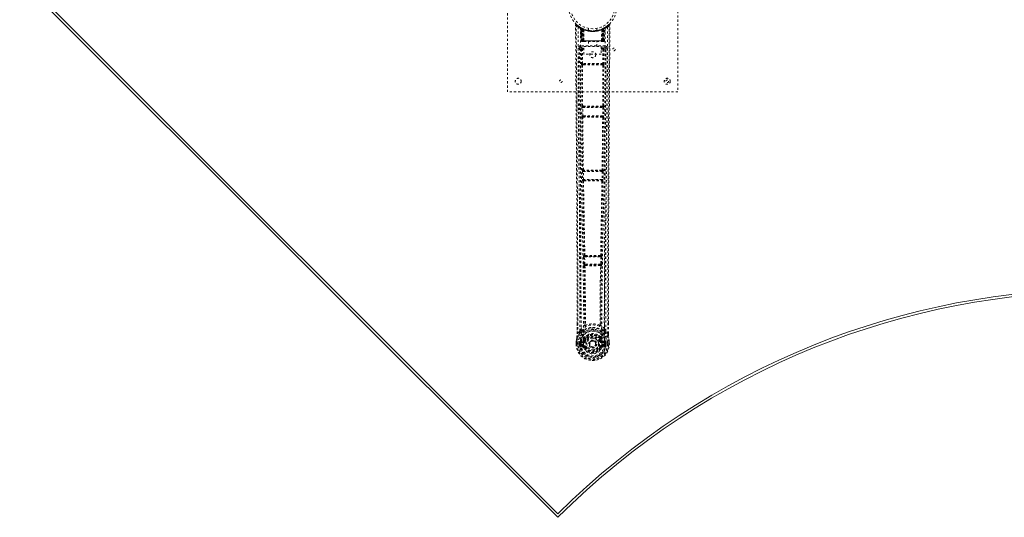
# Model space of a CAD drawing. Header units: inches. Extents: x 17 to 119, y 39 to 85.
# Tile 1 of 5: x 17 to 64, y 39 to 62. Entities that reach past the tile are written whole.
import ezdxf

# ---------------------------------------------------------------- set-up
doc = ezdxf.new("R2010")
doc.units = ezdxf.units.IN
doc.header["$MEASUREMENT"] = 0
doc.linetypes.add('SLD-Dashed', pattern=[0.075, 0.05, -0.025])
doc.linetypes.add('SLD-Solid', pattern=[0])

msp = doc.modelspace()

# ---------------------------------------------------------------- linework, layer by layer
at = {"color": 7, "linetype": 'SLD-Dashed', "lineweight": 0}
for p, q in [((40.187, 59.095), (40.187, 67.095)), ((48.187, 67.095), (48.187, 59.095)), ((43.618, 62.122), (43.605, 62.13)), ((43.624, 62.118), (43.61, 62.125)), ((43.633, 62.097), (43.619, 62.105)), ((43.64, 61.499), (43.619, 62.105)), ((43.654, 61.499), (43.633, 62.097)), ((43.703, 62.077), (43.636, 62.112)), ((43.652, 62.09), (43.672, 61.496)), ((43.72, 62.051), (43.652, 62.086)), ((43.672, 61.499), (43.652, 62.086)), ((43.679, 62.057), (43.691, 62.083)), ((43.679, 62.057), (43.679, 61.499)), ((43.68, 61.499), (43.681, 62.056)), ((43.681, 62.056), (43.693, 62.082)), ((43.692, 62.05), (43.705, 62.076)), ((43.693, 61.499), (43.692, 62.05)), ((43.704, 62.077), (43.703, 62.077)), ((43.711, 61.499), (43.711, 62.042)), ((43.72, 62.051), (43.721, 62.05)), ((43.739, 61.499), (43.72, 62.051)), ((43.721, 62.05), (43.74, 61.499)), ((43.724, 62.067), (43.723, 62.068)), ((43.766, 62.021), (43.763, 62.023)), ((43.768, 61.499), (43.763, 62.023)), ((43.77, 62.048), (43.765, 62.05)), ((43.766, 62.021), (43.77, 61.499)), ((43.987, 62.085), (43.987, 61.988)), ((44.387, 61.988), (44.387, 62.085)), ((44.603, 61.499), (44.608, 62.021)), ((44.609, 62.05), (44.604, 62.048)), ((44.611, 62.023), (44.606, 61.499)), ((44.611, 62.023), (44.608, 62.021)), ((44.634, 61.499), (44.653, 62.05)), ((44.654, 62.051), (44.635, 61.499)), ((44.651, 62.068), (44.65, 62.067)), ((44.653, 62.05), (44.654, 62.051)), ((44.722, 62.086), (44.654, 62.051)), ((44.663, 62.042), (44.663, 61.499)), ((44.667, 62.075), (44.669, 62.076)), ((44.671, 62.077), (44.67, 62.077)), ((44.738, 62.112), (44.671, 62.077)), ((44.681, 62.082), (44.693, 62.056)), ((44.681, 61.499), (44.682, 62.05)), ((44.683, 62.083), (44.695, 62.057)), ((44.693, 62.056), (44.694, 61.499)), ((44.695, 61.499), (44.695, 62.057)), ((44.699, 61.496), (44.722, 62.09)), ((44.702, 61.499), (44.722, 62.086)), ((44.72, 61.499), (44.741, 62.097)), ((44.833, 62.172), (44.731, 62.109)), ((44.734, 61.499), (44.755, 62.105)), ((44.755, 62.105), (44.741, 62.097)), ((44.769, 62.13), (44.756, 62.122)), ((44.944, 62.26), (44.842, 62.179)), ((44.994, 62.237), (44.964, 62.237)), ((43.64, 61.499), (43.654, 61.499)), ((43.672, 61.499), (43.739, 61.499)), ((44.694, 61.499), (43.68, 61.499)), ((43.693, 61.499), (44.681, 61.499)), ((43.711, 61.499), (43.712, 61.499)), ((44.663, 61.499), (43.712, 61.499)), ((43.74, 61.499), (43.739, 61.499)), ((43.768, 61.499), (43.77, 61.499)), ((43.77, 61.499), (44.603, 61.499)), ((44.603, 61.499), (44.606, 61.499)), ((44.635, 61.499), (44.634, 61.499)), ((44.635, 61.499), (44.702, 61.499)), ((44.681, 61.472), (44.681, 61.499)), ((44.72, 61.499), (44.734, 61.499)), ((43.568, 61.163), (43.568, 61.154)), ((43.568, 61.154), (43.568, 61.152)), ((43.613, 61.261), (43.613, 61.201)), ((44.761, 61.261), (43.613, 61.261)), ((43.613, 61.201), (43.772, 61.201)), ((43.66, 61.099), (43.663, 60.425)), ((43.66, 61.099), (43.705, 61.099)), ((43.667, 61.471), (43.671, 61.47)), ((43.672, 61.47), (43.672, 61.47)), ((43.684, 61.47), (43.693, 61.47)), ((43.702, 61.47), (43.756, 61.47)), ((43.708, 60.425), (43.705, 61.099)), ((43.72, 61.113), (43.72, 61.143)), ((43.772, 61.143), (43.72, 61.143)), ((43.772, 61.113), (43.72, 61.113)), ((43.77, 61.47), (43.777, 61.47)), ((43.772, 61.238), (44.584, 61.238)), ((43.772, 60.866), (43.772, 61.238)), ((43.778, 61.47), (44.596, 61.47)), ((43.992, 61.47), (43.992, 61.238)), ((44.382, 61.238), (44.382, 61.47)), ((44.584, 61.238), (44.584, 60.866)), ((44.584, 61.201), (44.761, 61.201)), ((44.654, 61.143), (44.584, 61.143)), ((44.654, 61.113), (44.584, 61.113)), ((44.597, 61.47), (44.604, 61.47)), ((44.618, 61.47), (44.672, 61.47)), ((44.654, 61.113), (44.654, 61.143)), ((44.669, 61.099), (44.666, 60.425)), ((44.681, 61.47), (44.69, 61.47)), ((44.714, 61.099), (44.711, 60.425)), ((44.761, 61.201), (44.761, 61.261)), ((44.806, 61.154), (44.806, 61.163)), ((44.806, 61.152), (44.806, 61.154)), ((44.584, 60.866), (43.772, 60.866)), ((43.672, 60.35), (43.673, 60.35)), ((43.673, 60.35), (43.681, 58.444)), ((43.714, 58.443), (43.705, 60.349)), ((44.666, 60.425), (43.708, 60.425)), ((43.717, 60.395), (43.716, 60.395)), ((44.658, 60.395), (43.716, 60.395)), ((44.658, 60.395), (44.657, 60.395)), ((44.668, 60.349), (44.66, 58.443)), ((44.701, 60.35), (44.693, 58.444)), ((44.701, 60.35), (44.702, 60.35)), ((48.187, 59.095), (40.187, 59.095)), ((43.67, 58.367), (43.674, 57.969)), ((43.681, 58.444), (43.677, 58.442)), ((43.714, 58.368), (44.659, 58.368)), ((43.719, 57.969), (43.714, 58.368)), ((43.721, 58.398), (43.726, 58.4)), ((44.653, 58.398), (43.721, 58.398)), ((43.731, 58.43), (43.731, 58.43)), ((44.643, 58.43), (44.643, 58.43)), ((44.648, 58.4), (44.653, 58.398)), ((44.659, 58.368), (44.655, 57.969)), ((44.697, 58.442), (44.693, 58.444)), ((44.704, 58.367), (44.699, 57.969)), ((43.674, 57.969), (43.675, 57.941)), ((43.683, 57.894), (43.685, 57.893)), ((44.655, 57.969), (43.719, 57.969)), ((43.73, 57.938), (43.728, 57.939)), ((43.728, 57.939), (44.646, 57.939)), ((44.646, 57.939), (44.644, 57.938)), ((44.689, 57.893), (44.691, 57.894)), ((44.699, 57.969), (44.699, 57.941)), ((43.7, 55.358), (43.708, 54.977)), ((43.713, 55.436), (43.706, 55.433)), ((43.745, 55.359), (44.629, 55.359)), ((43.753, 54.978), (43.745, 55.359)), ((43.751, 55.389), (43.757, 55.392)), ((44.623, 55.389), (43.751, 55.389)), ((43.763, 55.421), (43.763, 55.421)), ((44.611, 55.421), (44.611, 55.421)), ((44.616, 55.392), (44.623, 55.389)), ((44.629, 55.359), (44.621, 54.978)), ((44.668, 55.433), (44.661, 55.436)), ((44.674, 55.358), (44.666, 54.977)), ((43.708, 54.977), (43.71, 54.949)), ((43.718, 54.902), (43.72, 54.901)), ((44.621, 54.978), (43.753, 54.978)), ((43.765, 54.947), (43.763, 54.948)), ((43.763, 54.948), (44.611, 54.948)), ((44.611, 54.948), (44.609, 54.947)), ((44.653, 54.901), (44.656, 54.902)), ((44.666, 54.977), (44.664, 54.949)), ((43.76, 51.338), (43.77, 50.996)), ((43.779, 51.417), (43.767, 51.413)), ((43.804, 51.339), (44.57, 51.339)), ((43.815, 50.997), (43.804, 51.339)), ((43.812, 51.369), (43.824, 51.374)), ((44.562, 51.369), (43.812, 51.369)), ((44.55, 51.374), (44.562, 51.369)), ((44.57, 51.339), (44.559, 50.997)), ((44.594, 51.417), (44.606, 51.413)), ((44.614, 51.338), (44.604, 50.996)), ((43.77, 50.996), (43.772, 50.968)), ((43.783, 50.921), (43.787, 50.92)), ((44.559, 50.997), (43.815, 50.997)), ((43.832, 50.966), (43.828, 50.967)), ((43.828, 50.967), (44.546, 50.967)), ((44.546, 50.967), (44.542, 50.966)), ((44.587, 50.92), (44.59, 50.921)), ((44.604, 50.996), (44.602, 50.968)), ((43.451, 47.739), (43.451, 48.205)), ((43.808, 48.144), (43.808, 48.144)), ((43.846, 48.147), (43.846, 48.147)), ((44.528, 48.147), (44.528, 48.147)), ((44.566, 48.144), (44.566, 48.144)), ((44.923, 47.739), (44.923, 48.231)), ((43.577, 47.855), (43.48, 47.74)), ((43.636, 47.967), (43.577, 47.855)), ((44.797, 47.855), (44.738, 47.967)), ((44.894, 47.74), (44.797, 47.855)), ((43.407, 47.241), (43.408, 47.358)), ((43.408, 47.358), (43.407, 47.241)), ((43.407, 47.241), (43.411, 47.241)), ((43.408, 47.363), (43.408, 47.358)), ((43.411, 47.241), (43.464, 47.241)), ((43.438, 47.358), (43.437, 47.242)), ((43.464, 47.241), (43.487, 47.241)), ((43.487, 47.241), (43.49, 47.241)), ((43.49, 47.241), (43.638, 47.241)), ((43.558, 47.242), (43.559, 47.314)), ((43.559, 47.315), (43.589, 47.313)), ((43.559, 47.314), (43.559, 47.315)), ((43.589, 47.313), (43.588, 47.242)), ((43.594, 47.242), (43.588, 47.242)), ((43.589, 47.314), (43.592, 47.339)), ((43.589, 47.314), (43.594, 47.333)), ((43.594, 47.333), (43.594, 47.318)), ((43.594, 47.318), (43.594, 47.242)), ((43.603, 47.36), (43.6, 47.356)), ((43.603, 47.36), (43.613, 47.37)), ((43.729, 47.392), (43.613, 47.37)), ((43.613, 47.37), (43.613, 47.371)), ((43.613, 47.37), (43.613, 47.37)), ((43.629, 47.337), (43.758, 47.362)), ((43.629, 47.337), (43.629, 47.307)), ((43.758, 47.337), (43.629, 47.337)), ((43.758, 47.307), (43.629, 47.307)), ((43.642, 47.185), (43.642, 47.155)), ((43.642, 47.185), (43.758, 47.185)), ((43.758, 47.362), (43.758, 47.337)), ((43.758, 47.307), (43.758, 47.337)), ((43.758, 47.185), (43.758, 47.155)), ((43.809, 47.549), (43.809, 47.52)), ((43.813, 47.403), (43.84, 47.392)), ((43.815, 47.576), (43.827, 47.594)), ((43.832, 47.545), (43.832, 47.516)), ((44.03, 47.246), (44.031, 47.261)), ((44.031, 47.237), (44.03, 47.246)), ((44.534, 47.392), (44.561, 47.403)), ((44.542, 47.516), (44.541, 47.545)), ((44.547, 47.594), (44.559, 47.576)), ((44.565, 47.549), (44.565, 47.52)), ((44.616, 47.362), (44.745, 47.337)), ((44.616, 47.362), (44.616, 47.337)), ((44.745, 47.337), (44.616, 47.337)), ((44.616, 47.307), (44.616, 47.337)), ((44.745, 47.307), (44.616, 47.307)), ((44.616, 47.185), (44.616, 47.155)), ((44.616, 47.185), (44.732, 47.185)), ((44.761, 47.37), (44.645, 47.392)), ((44.732, 47.155), (44.732, 47.185)), ((44.735, 47.241), (44.883, 47.241)), ((44.745, 47.307), (44.745, 47.337)), ((44.761, 47.37), (44.771, 47.36)), ((44.774, 47.356), (44.771, 47.36)), ((44.78, 47.333), (44.78, 47.318)), ((44.785, 47.314), (44.78, 47.333)), ((44.78, 47.318), (44.78, 47.242)), ((44.78, 47.242), (44.786, 47.242)), ((44.785, 47.313), (44.815, 47.315)), ((44.786, 47.242), (44.785, 47.313)), ((44.815, 47.315), (44.815, 47.314)), ((44.815, 47.314), (44.815, 47.242)), ((44.883, 47.241), (44.886, 47.241)), ((44.886, 47.241), (44.909, 47.241)), ((44.909, 47.241), (44.963, 47.241)), ((44.937, 47.242), (44.936, 47.358)), ((44.963, 47.241), (44.967, 47.241)), ((44.966, 47.358), (44.966, 47.363)), ((44.967, 47.241), (44.966, 47.358)), ((44.967, 47.241), (44.966, 47.358)), ((43.611, 47.119), (43.73, 47.096)), ((43.758, 47.135), (43.642, 47.155)), ((43.642, 47.155), (43.758, 47.155)), ((43.758, 47.135), (43.758, 47.155)), ((43.84, 47.101), (43.818, 47.092)), ((44.556, 47.092), (44.534, 47.101)), ((44.556, 47.092), (44.611, 47.069)), ((44.732, 47.155), (44.616, 47.135)), ((44.616, 47.135), (44.616, 47.155)), ((44.616, 47.155), (44.732, 47.155)), ((44.644, 47.096), (44.762, 47.119))]:
    msp.add_line(p, q, dxfattribs=at)
at = {"color": 7, "linetype": 'SLD-Solid', "lineweight": 15}
for p, q in [((17.275, 64.382), (42.554, 39.103)), ((17.442, 64.382), (42.554, 39.27)), ((17.442, 64.382), (42.554, 39.27))]:
    msp.add_line(p, q, dxfattribs=at)
at = {"color": 7, "linetype": 'SLD-Dashed', "lineweight": 0, "flags": 128}
for points in [[(43.428, 62.257), (43.421, 62.261), (43.413, 62.263), (43.405, 62.264), (43.397, 62.263), (43.39, 62.259), (43.385, 62.254), (43.382, 62.247), (43.38, 62.24)], [(43.38, 62.237), (43.381, 62.237), (43.382, 62.237), (43.389, 62.238), (43.398, 62.237), (43.404, 62.237), (43.41, 62.237)], [(43.451, 48.205), (43.45, 51.363), (43.431, 54.988), (43.406, 58.612), (43.38, 62.237)], [(43.48, 47.74), (43.482, 48.59), (43.483, 49.479), (43.482, 50.409), (43.48, 51.374), (43.477, 52.165), (43.474, 52.796), (43.47, 53.47), (43.466, 54.187), (43.465, 54.383), (43.464, 54.583), (43.462, 54.785), (43.461, 54.99), (43.46, 55.108), (43.459, 55.357), (43.457, 55.629), (43.454, 56.063), (43.451, 56.544), (43.447, 57.074), (43.443, 57.652), (43.44, 58.039), (43.437, 58.445), (43.434, 58.893), (43.431, 59.336), (43.428, 59.752), (43.424, 60.242), (43.421, 60.687), (43.418, 61.087), (43.416, 61.442), (43.413, 61.752), (43.412, 62.017), (43.41, 62.238)], [(43.499, 62.143), (43.5, 60.048), (43.511, 57.954), (43.534, 55.861), (43.566, 53.771), (43.59, 52.459), (43.613, 51.149), (43.633, 49.843), (43.644, 48.54), (43.639, 47.241)], [(43.756, 47.217), (43.762, 48.691), (43.747, 50.17), (43.721, 51.653), (43.692, 53.139), (43.665, 54.628), (43.637, 56.491), (43.618, 58.355), (43.609, 60.221), (43.608, 62.088)], [(43.641, 62.109), (43.635, 62.11), (43.629, 62.106), (43.625, 62.1)], [(43.69, 62.081), (43.683, 62.086), (43.675, 62.091)], [(43.765, 62.05), (43.766, 62.049), (43.767, 62.047), (43.767, 62.044), (43.767, 62.041), (43.767, 62.037), (43.766, 62.033), (43.764, 62.028), (43.763, 62.023)], [(44.425, 61.994), (44.403, 61.989), (44.401, 61.989)], [(44.609, 62.05), (44.608, 62.049), (44.607, 62.047), (44.607, 62.045), (44.607, 62.041), (44.607, 62.037), (44.608, 62.033), (44.61, 62.028), (44.611, 62.023)], [(44.766, 62.088), (44.765, 60.221), (44.756, 58.355), (44.737, 56.491), (44.709, 54.628), (44.681, 53.139), (44.652, 51.653), (44.627, 50.17), (44.612, 48.691), (44.618, 47.217)], [(44.699, 62.091), (44.691, 62.086), (44.684, 62.081)], [(44.875, 62.143), (44.874, 60.048), (44.863, 57.954), (44.84, 55.861), (44.808, 53.771), (44.784, 52.459), (44.761, 51.149), (44.741, 49.843), (44.73, 48.54), (44.735, 47.241)], [(44.894, 47.74), (44.892, 48.435), (44.891, 49.162), (44.891, 49.924), (44.892, 50.718), (44.895, 51.502), (44.897, 52.172), (44.9, 52.805), (44.904, 53.478), (44.908, 54.192), (44.909, 54.388), (44.91, 54.586), (44.911, 54.787), (44.913, 54.99), (44.913, 55.105), (44.915, 55.351), (44.917, 55.62), (44.92, 56.051), (44.923, 56.532), (44.927, 57.063), (44.931, 57.644), (44.934, 58.034), (44.937, 58.444), (44.94, 58.849), (44.942, 59.231), (44.945, 59.599), (44.95, 60.219), (44.954, 60.793), (44.957, 61.32), (44.961, 61.802), (44.964, 62.237)], [(44.923, 48.231), (44.924, 51.363), (44.943, 54.988), (44.968, 58.612), (44.994, 62.237)], [(43.679, 61.499), (43.664, 61.499), (43.651, 61.499), (43.643, 61.499), (43.64, 61.499)], [(43.654, 61.499), (43.657, 61.499), (43.666, 61.499), (43.678, 61.499), (43.693, 61.499)], [(43.711, 61.499), (43.703, 61.499), (43.696, 61.499), (43.689, 61.499), (43.683, 61.499), (43.678, 61.499), (43.674, 61.499), (43.672, 61.499), (43.672, 61.499)], [(43.74, 61.499), (43.743, 61.499), (43.749, 61.499), (43.758, 61.499), (43.768, 61.499)], [(43.777, 61.47), (43.775, 61.471), (43.774, 61.473), (43.772, 61.475), (43.771, 61.479), (43.77, 61.483), (43.769, 61.488), (43.768, 61.494), (43.768, 61.499)], [(44.606, 61.499), (44.606, 61.494), (44.605, 61.488), (44.604, 61.483), (44.603, 61.479), (44.602, 61.475), (44.6, 61.473), (44.599, 61.471), (44.597, 61.47)], [(44.606, 61.499), (44.616, 61.499), (44.625, 61.499), (44.631, 61.499), (44.634, 61.499)], [(44.702, 61.499), (44.702, 61.499), (44.7, 61.499), (44.696, 61.499), (44.691, 61.499), (44.685, 61.499), (44.678, 61.499), (44.671, 61.499), (44.663, 61.499)], [(44.681, 61.499), (44.696, 61.499), (44.708, 61.499), (44.717, 61.499), (44.72, 61.499)], [(44.734, 61.499), (44.731, 61.499), (44.722, 61.499), (44.71, 61.499), (44.694, 61.499)], [(44.7, 61.492), (44.701, 61.494), (44.702, 61.499)], [(43.508, 61.156), (43.512, 60.528), (43.517, 59.866), (43.519, 59.596), (43.52, 59.389), (43.522, 59.198), (43.523, 58.975), (43.525, 58.716), (43.527, 58.425), (43.53, 58.102), (43.532, 57.753), (43.535, 57.427), (43.537, 57.127), (43.539, 56.854), (43.543, 56.283), (43.548, 55.626), (43.552, 54.97), (43.556, 54.351), (43.56, 53.67), (43.567, 52.519), (43.572, 51.355), (43.576, 50.173), (43.578, 49.011), (43.577, 47.855)], [(43.568, 61.156), (43.591, 61.127), (43.66, 61.099)], [(43.568, 61.156), (43.591, 57.858), (43.615, 54.561), (43.633, 51.264), (43.636, 47.967)], [(43.705, 61.144), (43.636, 61.173), (43.613, 61.201)], [(43.705, 61.144), (43.694, 61.142), (43.684, 61.138), (43.678, 61.131), (43.676, 61.123), (43.678, 61.115), (43.684, 61.108), (43.694, 61.102), (43.705, 61.099)], [(44.761, 61.201), (44.738, 61.173), (44.669, 61.144)], [(44.669, 61.099), (44.68, 61.102), (44.689, 61.108), (44.695, 61.115), (44.698, 61.123), (44.695, 61.131), (44.689, 61.138), (44.68, 61.142), (44.669, 61.144)], [(44.714, 61.099), (44.712, 61.099), (44.709, 61.099), (44.705, 61.099), (44.699, 61.099), (44.693, 61.099), (44.685, 61.099), (44.677, 61.099), (44.669, 61.099)], [(44.714, 61.099), (44.783, 61.127), (44.804, 61.153)], [(44.738, 47.967), (44.741, 51.264), (44.759, 54.561), (44.782, 57.858), (44.806, 61.156)], [(44.797, 47.855), (44.796, 49.083), (44.798, 50.314), (44.802, 51.558), (44.808, 52.819), (44.816, 54.033), (44.824, 55.247), (44.825, 55.419), (44.826, 55.597), (44.827, 55.779), (44.829, 55.966), (44.83, 56.158), (44.831, 56.284), (44.833, 56.499), (44.834, 56.741), (44.836, 57.011), (44.839, 57.331), (44.841, 57.681), (44.844, 58.064), (44.847, 58.421), (44.849, 58.74), (44.851, 59.002), (44.853, 59.231), (44.854, 59.426), (44.855, 59.516), (44.856, 59.651), (44.857, 59.784), (44.857, 59.915), (44.858, 60.046), (44.862, 60.613), (44.866, 61.156)], [(43.708, 60.425), (43.7, 60.425), (43.692, 60.425), (43.684, 60.425), (43.678, 60.425), (43.672, 60.425), (43.668, 60.425), (43.665, 60.425), (43.663, 60.425)], [(43.717, 60.395), (43.707, 60.393), (43.698, 60.389), (43.691, 60.384), (43.688, 60.376), (43.688, 60.368), (43.691, 60.361), (43.697, 60.354), (43.705, 60.349)], [(44.651, 60.363), (44.421, 60.363), (44.187, 60.363), (43.953, 60.363), (43.723, 60.363)], [(44.644, 60.394), (44.532, 60.394), (44.42, 60.394), (44.307, 60.394), (44.193, 60.394), (44.066, 60.394), (43.939, 60.394), (43.831, 60.394), (43.73, 60.394)], [(44.669, 60.349), (44.677, 60.354), (44.683, 60.361), (44.686, 60.368), (44.686, 60.376), (44.682, 60.384), (44.676, 60.389), (44.667, 60.393), (44.657, 60.395)], [(44.711, 60.425), (44.709, 60.425), (44.706, 60.425), (44.702, 60.425), (44.696, 60.425), (44.69, 60.425), (44.682, 60.425), (44.674, 60.425), (44.666, 60.425)], [(43.714, 58.368), (43.706, 58.368), (43.698, 58.368), (43.691, 58.368), (43.684, 58.367), (43.679, 58.367), (43.674, 58.367), (43.671, 58.367), (43.67, 58.367)], [(43.714, 58.443), (43.706, 58.438), (43.7, 58.432), (43.698, 58.424), (43.698, 58.417), (43.701, 58.41), (43.708, 58.405), (43.716, 58.401), (43.726, 58.4)], [(44.648, 58.4), (44.658, 58.401), (44.666, 58.405), (44.672, 58.41), (44.676, 58.417), (44.676, 58.424), (44.673, 58.432), (44.668, 58.438), (44.66, 58.443)], [(44.704, 58.367), (44.703, 58.367), (44.7, 58.367), (44.695, 58.367), (44.69, 58.367), (44.683, 58.368), (44.676, 58.368), (44.668, 58.368), (44.659, 58.368)], [(43.719, 57.969), (43.704, 57.969), (43.689, 57.969), (43.679, 57.969), (43.674, 57.969)], [(43.685, 57.893), (43.697, 56.664), (43.713, 55.436)], [(43.73, 57.938), (43.72, 57.937), (43.711, 57.933), (43.704, 57.927), (43.701, 57.919), (43.7, 57.911), (43.704, 57.903), (43.71, 57.896), (43.718, 57.891)], [(43.747, 55.434), (43.731, 56.662), (43.718, 57.891)], [(44.655, 57.891), (44.643, 56.662), (44.627, 55.434)], [(44.655, 57.891), (44.664, 57.896), (44.67, 57.903), (44.673, 57.911), (44.673, 57.919), (44.67, 57.927), (44.663, 57.933), (44.654, 57.937), (44.644, 57.938)], [(44.699, 57.969), (44.698, 57.969), (44.695, 57.969), (44.69, 57.969), (44.685, 57.969), (44.678, 57.969), (44.671, 57.969), (44.663, 57.969), (44.655, 57.969)], [(44.689, 57.893), (44.677, 56.664), (44.661, 55.436)], [(43.745, 55.359), (43.737, 55.359), (43.729, 55.359), (43.721, 55.358), (43.715, 55.358), (43.709, 55.358), (43.705, 55.358), (43.702, 55.358), (43.7, 55.358)], [(43.747, 55.434), (43.738, 55.429), (43.733, 55.423), (43.73, 55.416), (43.73, 55.409), (43.733, 55.402), (43.739, 55.397), (43.748, 55.393), (43.757, 55.392)], [(44.616, 55.392), (44.626, 55.393), (44.634, 55.397), (44.641, 55.402), (44.644, 55.409), (44.644, 55.416), (44.641, 55.423), (44.635, 55.429), (44.627, 55.434)], [(44.674, 55.358), (44.672, 55.358), (44.669, 55.358), (44.665, 55.358), (44.659, 55.358), (44.653, 55.358), (44.645, 55.359), (44.637, 55.359), (44.629, 55.359)], [(43.753, 54.978), (43.737, 54.978), (43.723, 54.977), (43.713, 54.977), (43.708, 54.977)], [(43.72, 54.901), (43.749, 53.157), (43.779, 51.417)], [(43.765, 54.947), (43.755, 54.945), (43.746, 54.941), (43.739, 54.935), (43.736, 54.927), (43.735, 54.919), (43.739, 54.911), (43.746, 54.904), (43.754, 54.899)], [(43.753, 54.978), (43.754, 54.967), (43.757, 54.957), (43.759, 54.951), (43.763, 54.948), (43.763, 54.948)], [(43.815, 51.414), (43.784, 53.155), (43.754, 54.899)], [(44.619, 54.899), (44.59, 53.155), (44.559, 51.414)], [(44.653, 54.901), (44.625, 53.157), (44.594, 51.417)], [(44.619, 54.899), (44.628, 54.904), (44.635, 54.911), (44.638, 54.919), (44.638, 54.927), (44.635, 54.935), (44.628, 54.941), (44.619, 54.945), (44.609, 54.947)], [(44.666, 54.977), (44.664, 54.977), (44.661, 54.977), (44.656, 54.977), (44.651, 54.977), (44.644, 54.977), (44.637, 54.978), (44.629, 54.978), (44.621, 54.978)], [(43.804, 51.339), (43.796, 51.339), (43.788, 51.339), (43.781, 51.339), (43.775, 51.339), (43.769, 51.338), (43.765, 51.338), (43.761, 51.338), (43.76, 51.338)], [(43.815, 51.414), (43.807, 51.409), (43.801, 51.403), (43.798, 51.396), (43.798, 51.39), (43.801, 51.383), (43.807, 51.378), (43.815, 51.375), (43.824, 51.374)], [(43.812, 51.369), (43.808, 51.367), (43.806, 51.36), (43.805, 51.356), (43.804, 51.351), (43.804, 51.345), (43.804, 51.339)], [(44.55, 51.374), (44.559, 51.375), (44.567, 51.378), (44.573, 51.383), (44.576, 51.39), (44.576, 51.396), (44.573, 51.403), (44.567, 51.409), (44.559, 51.414)], [(44.57, 51.339), (44.57, 51.345), (44.57, 51.351), (44.569, 51.356), (44.568, 51.36), (44.566, 51.367), (44.562, 51.369)], [(44.614, 51.338), (44.613, 51.338), (44.609, 51.338), (44.605, 51.338), (44.599, 51.339), (44.593, 51.339), (44.586, 51.339), (44.578, 51.339), (44.57, 51.339)], [(43.815, 50.997), (43.807, 50.997), (43.799, 50.997), (43.792, 50.997), (43.785, 50.997), (43.78, 50.996), (43.775, 50.996), (43.772, 50.996), (43.77, 50.996)], [(43.787, 50.92), (43.805, 49.534), (43.81, 48.153)], [(43.832, 50.966), (43.821, 50.965), (43.812, 50.96), (43.806, 50.954), (43.802, 50.946), (43.803, 50.937), (43.807, 50.929), (43.813, 50.921), (43.823, 50.916)], [(43.815, 50.997), (43.815, 50.992), (43.816, 50.986), (43.819, 50.976), (43.823, 50.97), (43.827, 50.968), (43.828, 50.967), (43.828, 50.967)], [(43.823, 50.916), (43.84, 49.53), (43.846, 48.147)], [(44.528, 48.147), (44.533, 49.53), (44.551, 50.916)], [(44.551, 50.916), (44.56, 50.921), (44.567, 50.929), (44.571, 50.937), (44.572, 50.946), (44.568, 50.954), (44.562, 50.96), (44.553, 50.965), (44.542, 50.966)], [(44.546, 50.967), (44.546, 50.967), (44.546, 50.967), (44.547, 50.968), (44.548, 50.968), (44.55, 50.97), (44.554, 50.976), (44.558, 50.986), (44.559, 50.992), (44.559, 50.997)], [(44.604, 50.996), (44.602, 50.996), (44.599, 50.996), (44.594, 50.996), (44.589, 50.997), (44.582, 50.997), (44.575, 50.997), (44.567, 50.997), (44.559, 50.997)], [(44.587, 50.92), (44.569, 49.534), (44.564, 48.153)], [(43.454, 48.206), (43.453, 48.022), (43.452, 47.74)], [(43.808, 48.144), (43.716, 48.061), (43.636, 47.967)], [(43.808, 48.144), (43.81, 48.134), (43.814, 48.125), (43.821, 48.119), (43.828, 48.116), (43.837, 48.116), (43.844, 48.12), (43.851, 48.127), (43.856, 48.137)], [(43.846, 48.147), (43.846, 48.145), (43.847, 48.144), (43.849, 48.141), (43.856, 48.137)], [(44.518, 48.137), (44.525, 48.141), (44.527, 48.144), (44.528, 48.145), (44.528, 48.147)], [(44.518, 48.137), (44.523, 48.127), (44.53, 48.12), (44.537, 48.116), (44.545, 48.116), (44.553, 48.119), (44.559, 48.125), (44.564, 48.134), (44.566, 48.144)], [(44.738, 47.967), (44.658, 48.061), (44.566, 48.144)], [(44.922, 47.74), (44.921, 48.02), (44.92, 48.231)], [(43.619, 47.815), (43.518, 47.692), (43.438, 47.537)], [(43.48, 47.74), (43.473, 47.74), (43.467, 47.74), (43.462, 47.74), (43.457, 47.74), (43.454, 47.74), (43.452, 47.74), (43.45, 47.74), (43.451, 47.739)], [(43.729, 47.918), (43.724, 47.912), (43.714, 47.903)], [(43.956, 47.684), (43.903, 47.656), (43.827, 47.594)], [(44.547, 47.594), (44.471, 47.656), (44.418, 47.684)], [(44.66, 47.903), (44.65, 47.912), (44.645, 47.918)], [(44.755, 47.815), (44.856, 47.692), (44.936, 47.537)], [(44.923, 47.739), (44.924, 47.74), (44.922, 47.74), (44.92, 47.74), (44.916, 47.74), (44.912, 47.74), (44.907, 47.74), (44.9, 47.74), (44.894, 47.74)], [(43.437, 47.242), (43.431, 47.242), (43.424, 47.242), (43.419, 47.242), (43.414, 47.242), (43.411, 47.242), (43.408, 47.242), (43.407, 47.241), (43.407, 47.241)], [(43.438, 47.537), (43.422, 47.46), (43.408, 47.363)], [(43.408, 47.358), (43.421, 47.452), (43.437, 47.526)], [(43.408, 47.363), (43.409, 47.362), (43.411, 47.362), (43.414, 47.362), (43.418, 47.361), (43.422, 47.361), (43.427, 47.36), (43.432, 47.359), (43.438, 47.358)], [(43.408, 47.358), (43.408, 47.358), (43.409, 47.358), (43.411, 47.358), (43.415, 47.358), (43.42, 47.358), (43.425, 47.358), (43.431, 47.358), (43.438, 47.358)], [(43.438, 47.537), (43.437, 47.532), (43.437, 47.526)], [(43.588, 47.242), (43.585, 47.242), (43.578, 47.242), (43.569, 47.242), (43.558, 47.241)], [(43.589, 47.313), (43.589, 47.313), (43.589, 47.314)], [(43.629, 47.307), (43.611, 47.31), (43.594, 47.318)], [(43.599, 47.168), (43.619, 47.181), (43.642, 47.185)], [(43.756, 47.414), (43.743, 47.397), (43.729, 47.392)], [(43.809, 47.52), (43.782, 47.473), (43.756, 47.414)], [(44.618, 47.217), (44.612, 47.138), (44.588, 47.062), (44.548, 46.992), (44.494, 46.931), (44.428, 46.881), (44.352, 46.844), (44.271, 46.822), (44.187, 46.814), (44.103, 46.822), (44.022, 46.844), (43.946, 46.881), (43.88, 46.931), (43.826, 46.992), (43.786, 47.062), (43.762, 47.138), (43.756, 47.217)], [(43.862, 47.502), (43.837, 47.458), (43.813, 47.403)], [(43.868, 47.38), (43.863, 47.383), (43.858, 47.385), (43.853, 47.387), (43.849, 47.388), (43.845, 47.39), (43.843, 47.391), (43.841, 47.392), (43.84, 47.392)], [(44.506, 47.38), (44.511, 47.383), (44.516, 47.385), (44.521, 47.387), (44.525, 47.388), (44.529, 47.39), (44.531, 47.391), (44.533, 47.392), (44.534, 47.392)], [(44.565, 47.52), (44.592, 47.473), (44.618, 47.414)], [(44.618, 47.414), (44.631, 47.397), (44.645, 47.392)], [(44.732, 47.185), (44.755, 47.181), (44.775, 47.168)], [(44.78, 47.318), (44.763, 47.31), (44.745, 47.307)], [(44.785, 47.314), (44.785, 47.313), (44.785, 47.313)], [(44.937, 47.526), (44.937, 47.532), (44.936, 47.537)], [(44.966, 47.363), (44.954, 47.45), (44.936, 47.537)], [(44.966, 47.363), (44.965, 47.362), (44.963, 47.362), (44.96, 47.362), (44.956, 47.361), (44.952, 47.361), (44.947, 47.36), (44.942, 47.359), (44.936, 47.358)], [(44.936, 47.358), (44.943, 47.358), (44.949, 47.358), (44.954, 47.358), (44.959, 47.358), (44.963, 47.358), (44.965, 47.358), (44.966, 47.358), (44.966, 47.358)], [(44.966, 47.358), (44.953, 47.452), (44.937, 47.526)], [(44.967, 47.241), (44.967, 47.241), (44.966, 47.241), (44.963, 47.241), (44.96, 47.241), (44.955, 47.242), (44.949, 47.242), (44.943, 47.242), (44.937, 47.242)], [(43.868, 47.113), (43.863, 47.11), (43.858, 47.108), (43.853, 47.106), (43.849, 47.104), (43.845, 47.103), (43.843, 47.102), (43.841, 47.101), (43.84, 47.101)], [(44.506, 47.113), (44.511, 47.11), (44.516, 47.108), (44.521, 47.106), (44.525, 47.104), (44.529, 47.103), (44.531, 47.102), (44.533, 47.101), (44.534, 47.101)]]:
    msp.add_lwpolyline(points, dxfattribs=at)
at = {"color": 7, "linetype": 'SLD-Dashed', "lineweight": 0}
for centre, radius in [((44.187, 63.095), 1.125), ((44.187, 63.095), 1.03), ((45.187, 61.095), 0.0625), ((44.187, 60.845), 0.14), ((40.687, 59.595), 0.141), ((42.687, 59.595), 0.0625), ((47.687, 59.595), 0.141), ((47.687, 59.595), 0.0625), ((44.187, 47.246), 0.7), ((44.187, 47.246), 0.69), ((44.187, 47.246), 0.623), ((44.187, 47.246), 0.32), ((44.187, 47.246), 0.275), ((44.187, 47.246), 0.187), ((44.187, 47.246), 0.156), ((44.187, 47.246), 0.142), ((44.187, 47.246), 0.14), ((44.187, 47.246), 0.138)]:
    msp.add_circle(centre, radius, dxfattribs=at)
for centre, radius, start, end in [((43.41, 62.237), 0.03, 47.8371, 180.4036), ((44.176, 63.123), 1.19, 228.051, 235.3494), ((42.258, 63.302), 1.568, 317.2595, 318.3551), ((44.187, 63.095), 1.157, 227.826, 312.172), ((44.178, 63.083), 1.112, 227.9409, 235.3808), ((43.529, 62.143), 0.03, 55.9262, 179.6898), ((44.171, 63.326), 1.361, 240.3932, 245.538), ((44.187, 63.096), 1.128, 235.3395, 240.4654), ((43.589, 62.104), 0.03, 1.9858, 58.9008), ((43.649, 62.075), 0.043, 114.1908, 162.9832), ((44.187, 63.128), 1.19, 240.8755, 299.1245), ((43.956, 62.696), 0.666, 239.335, 241.6816), ((43.603, 62.096), 0.0299, 1.9017, 59.6812), ((44.137, 63.009), 1.028, 239.6458, 242.7054), ((44.18, 62.734), 0.843, 228.2406, 233.4705), ((44.187, 63.095), 1.128, 240.4664, 299.5336), ((44.163, 62.708), 0.809, 229.0576, 234.4281), ((43.622, 62.085), 0.0299, 1.8046, 60.7352), ((44.189, 63.1), 1.133, 240.7794, 245.6809), ((43.628, 62.089), 0.0234, 351.7107, 54.9122), ((44.172, 62.715), 0.816, 230.3551, 235.5784), ((44.187, 63.094), 1.155, 244.0067, 295.9933), ((44.187, 63.094), 1.155, 244.6488, 295.3509), ((43.69, 62.05), 0.0297, 1.4766, 64.4706), ((43.691, 62.05), 0.0297, 1.4763, 64.5427), ((43.795, 62.014), 0.0883, 143.2286, 162.0666), ((44.187, 63.095), 1.156, 245.6758, 294.3247), ((44.147, 62.654), 0.739, 234.7551, 238.6244), ((43.736, 62.039), 0.0345, 328.95, 15.1431), ((44.187, 63.059), 1.12, 247.9155, 292.0846), ((44.637, 62.039), 0.0345, 164.8492, 211.053), ((44.226, 62.654), 0.74, 301.3928, 305.2435), ((44.569, 62.01), 0.0993, 18.8507, 35.5738), ((44.186, 63.097), 1.129, 294.3098, 299.2299), ((44.682, 62.05), 0.0297, 115.4573, 178.5237), ((44.684, 62.05), 0.0297, 115.5309, 178.5255), ((44.205, 62.71), 0.81, 304.4031, 309.6649), ((44.633, 62.038), 0.0504, 13.5687, 46.9679), ((44.214, 62.705), 0.805, 305.5567, 310.9564), ((44.191, 62.737), 0.847, 306.5415, 311.7463), ((44.752, 62.085), 0.0299, 119.2648, 178.1954), ((44.751, 62.087), 0.0278, 118.0295, 181.5766), ((44.184, 63.1), 1.133, 298.6721, 300.2998), ((44.771, 62.096), 0.0299, 120.3157, 178.0975), ((44.187, 63.095), 1.127, 299.5332, 304.6619), ((44.725, 62.075), 0.043, 17.0279, 65.7965), ((44.769, 62.109), 0.0187, 140.8676, 203.0756), ((44.785, 62.104), 0.03, 121.0986, 178.0188), ((44.203, 63.326), 1.36, 294.4613, 299.6076), ((44.196, 63.083), 1.112, 304.6186, 312.0553), ((44.845, 62.143), 0.03, 0.321, 124.0493), ((44.197, 63.124), 1.193, 304.6568, 311.9408), ((44.964, 62.237), 0.03, 359.5977, 132.1626), ((44.855, 62.159), 0.134, 35.7873, 48.5981), ((43.67, 61.5), 0.03, 181.9969, 269.9947), ((43.671, 61.501), 0.0305, 182.3462, 249.5972), ((43.684, 61.5), 0.03, 181.9817, 246.4978), ((43.702, 61.5), 0.03, 181.9283, 269.9399), ((43.716, 61.518), 0.0478, 202.9967, 265.2688), ((44.295, 61.493), 0.603, 179.3822, 181.9579), ((45.419, 61.496), 1.708, 179.8789, 180.8502), ((43.769, 61.5), 0.0299, 181.8, 269.8116), ((43.77, 61.5), 0.0299, 181.7955, 269.8116), ((43.805, 61.493), 0.0354, 169.2683, 219.2362), ((44.569, 61.493), 0.0354, 320.7638, 10.7317), ((44.604, 61.5), 0.0299, 270.1875, 358.2055), ((44.605, 61.5), 0.0299, 270.1862, 358.2045), ((44.184, 61.492), 0.478, 357.3621, 0.8316), ((44.672, 61.5), 0.03, 270.0637, 358.0681), ((44.651, 61.568), 0.105, 294.008, 319.1326), ((44.69, 61.5), 0.03, 293.8894, 358.0181), ((44.704, 61.5), 0.03, 270.004, 358.0044), ((43.613, 61.156), 0.105, 90.0115, 180.4132), ((43.557, 56.244), 4.912, 89.8783, 90.5783), ((43.611, 61.159), 0.0425, 88.2434, 173.9147), ((43.705, 61.099), 0.0451, 90.4249, 180.0634), ((43.684, 61.502), 0.0314, 237.5206, 270.7091), ((43.715, 61.281), 0.194, 100.3823, 102.708), ((43.706, 61.395), 0.078, 99.4676, 105.03), ((43.718, 61.317), 0.174, 265.5853, 270.6357), ((43.721, 61.097), 0.0164, 93.5309, 173.2603), ((44.656, 61.297), 0.154, 269.037, 274.742), ((44.653, 61.097), 0.0168, 7.7538, 85.455), ((44.666, 61.51), 0.0394, 264.2316, 324.8118), ((44.669, 61.099), 0.0451, 359.8924, 89.5753), ((44.667, 61.39), 0.083, 75.4782, 80.9198), ((44.69, 61.502), 0.0318, 269.3254, 299.9546), ((44.761, 61.156), 0.105, 359.5864, 89.9889), ((44.763, 61.159), 0.0425, 6.0842, 91.7578), ((44.817, 56.243), 4.913, 89.4218, 90.1216), ((43.851, 60.408), 0.189, 175.002, 198.0096), ((43.717, 60.35), 0.0451, 91.3597, 180.0706), ((43.718, 60.35), 0.0451, 91.3607, 180.0705), ((43.699, 60.716), 0.368, 265.8039, 270.9179), ((43.726, 60.342), 0.0214, 97.2295, 161.9861), ((43.749, 60.42), 0.0412, 172.7598, 216.7907), ((43.728, 60.466), 0.0722, 261.2551, 271.9803), ((43.763, 60.37), 0.0405, 143.8451, 189.7673), ((44.647, 60.46), 0.0658, 267.4845, 279.2688), ((44.611, 60.37), 0.0404, 350.2284, 36.1748), ((44.649, 60.343), 0.0202, 15.8545, 84.9845), ((44.656, 60.35), 0.0451, 359.9313, 88.639), ((44.63, 60.419), 0.037, 320.5918, 9.8577), ((44.657, 60.35), 0.0451, 359.9287, 88.6411), ((44.674, 60.727), 0.378, 269.1515, 274.1271), ((44.523, 60.408), 0.189, 341.9881, 4.9985), ((43.868, 58.387), 0.199, 163.9417, 185.674), ((43.722, 58.443), 0.0451, 180.8824, 269.4897), ((43.708, 58.703), 0.26, 264.1353, 271.4319), ((43.726, 58.445), 0.0451, 180.884, 269.471), ((43.733, 58.449), 0.0194, 197.4433, 264.4604), ((43.75, 58.375), 0.0366, 142.4455, 192.0359), ((43.737, 58.338), 0.0625, 88.481, 99.928), ((43.769, 58.424), 0.0382, 171.7107, 217.5717), ((44.187, 23.445), 34.988, 89.2532, 90.7468), ((44.187, 24.987), 33.417, 89.2309, 90.7691), ((44.605, 58.424), 0.0382, 322.4224, 8.2952), ((44.637, 58.335), 0.0658, 80.3609, 91.2309), ((44.641, 58.45), 0.0201, 276.8454, 341.2471), ((44.648, 58.445), 0.0451, 270.5281, 359.1169), ((44.652, 58.443), 0.0451, 270.5087, 359.1191), ((44.624, 58.375), 0.0366, 347.9606, 37.5581), ((44.666, 58.703), 0.26, 268.5692, 275.8618), ((44.506, 58.387), 0.199, 354.3244, 16.06), ((43.786, 57.935), 0.111, 176.9537, 201.7378), ((43.728, 57.894), 0.0451, 90.5248, 180.4828), ((43.73, 57.893), 0.0451, 90.5356, 180.4819), ((43.711, 58.12), 0.229, 263.4302, 271.7527), ((43.739, 57.885), 0.0213, 96.6784, 162.28), ((43.757, 57.964), 0.0382, 171.9714, 220.1878), ((43.742, 58.01), 0.0727, 260.4431, 271.2309), ((43.778, 57.912), 0.0421, 144.1768, 189.1017), ((44.187, 92.118), 34.215, 269.2453, 270.7548), ((44.187, 91.511), 33.577, 269.2436, 270.7564), ((44.632, 58.006), 0.069, 268.4821, 279.8439), ((44.596, 57.912), 0.0421, 350.9053, 35.8203), ((44.636, 57.885), 0.0205, 16.4139, 84.6244), ((44.643, 57.893), 0.0451, 359.5182, 89.4644), ((44.617, 57.964), 0.0382, 319.8118, 8.029), ((44.646, 57.894), 0.0451, 359.5181, 89.4744), ((44.662, 58.12), 0.228, 268.2472, 276.57), ((44.588, 57.935), 0.111, 338.2611, 3.0452), ((43.896, 55.38), 0.197, 164.2647, 186.2752), ((43.751, 55.434), 0.0451, 181.4385, 269.4859), ((43.758, 55.437), 0.0451, 181.4607, 269.4649), ((43.739, 55.597), 0.163, 260.6393, 272.5622), ((43.78, 55.367), 0.0358, 143.0329, 193.6692), ((43.764, 55.439), 0.0188, 197.2656, 264.6578), ((43.768, 55.33), 0.0632, 88.4986, 99.675), ((43.801, 55.416), 0.0389, 172.2649, 215.8008), ((44.187, 20.15), 35.273, 89.3109, 90.6891), ((44.187, 21.991), 33.405, 89.2843, 90.7157), ((44.573, 55.416), 0.0389, 324.2019, 7.7375), ((44.606, 55.326), 0.0665, 80.6039, 91.224), ((44.609, 55.44), 0.0194, 276.5894, 341.4724), ((44.616, 55.437), 0.0451, 270.5342, 358.5402), ((44.622, 55.434), 0.0451, 270.5126, 358.563), ((44.594, 55.367), 0.0358, 346.3371, 36.965), ((44.635, 55.597), 0.163, 267.4373, 279.3612), ((44.478, 55.38), 0.197, 353.7214, 15.7387), ((43.817, 54.944), 0.108, 177.442, 203.0627), ((43.763, 54.903), 0.0451, 90.5608, 181.0504), ((43.766, 54.902), 0.0451, 90.57, 181.0608), ((43.747, 55.048), 0.15, 259.8302, 272.8713), ((43.775, 54.892), 0.0214, 96.4331, 163.0102), ((43.778, 55.026), 0.0804, 260.8807, 271.0735), ((43.818, 54.921), 0.046, 147.0914, 188.8819), ((44.187, 88.924), 34.013, 269.302, 270.698), ((44.187, 88.613), 33.67, 269.3065, 270.6935), ((44.595, 55.034), 0.088, 269.3707, 278.6771), ((44.556, 54.921), 0.046, 351.1181, 32.9086), ((44.599, 54.893), 0.0208, 15.729, 84.8203), ((44.608, 54.902), 0.0451, 358.9392, 89.43), ((44.583, 54.973), 0.0377, 317.3749, 6.7564), ((44.611, 54.903), 0.0451, 358.9506, 89.4382), ((44.627, 55.048), 0.15, 267.1287, 280.17), ((44.557, 54.944), 0.108, 336.9396, 2.5565), ((43.91, 51.36), 0.152, 159.6091, 188.2546), ((43.813, 51.415), 0.0451, 182.0002, 269.2579), ((43.808, 51.524), 0.111, 255.0657, 273.4685), ((43.825, 51.419), 0.0451, 182.0954, 269.2239), ((43.832, 51.419), 0.018, 197.5627, 264.6474), ((43.835, 51.305), 0.0694, 88.7733, 98.8619), ((44.187, 15.673), 35.73, 89.4279, 90.572), ((43.871, 51.396), 0.0416, 173.3404, 211.5855), ((44.187, 18.04), 33.337, 89.3969, 90.603), ((44.502, 51.396), 0.0416, 328.4063, 6.6683), ((44.539, 51.305), 0.0694, 81.1433, 91.23), ((44.542, 51.42), 0.0187, 276.6431, 341.1256), ((44.549, 51.419), 0.0451, 270.7753, 357.9055), ((44.566, 51.524), 0.111, 266.5289, 284.9372), ((44.561, 51.415), 0.0451, 270.743, 357.9973), ((44.464, 51.36), 0.152, 351.7465, 20.388), ((43.856, 50.964), 0.0845, 177.2714, 210.5848), ((43.829, 50.922), 0.0451, 90.8714, 181.6234), ((43.832, 50.921), 0.0451, 90.8836, 181.6558), ((43.816, 51.021), 0.106, 254.1498, 273.5784), ((43.844, 50.909), 0.0225, 96.3293, 162.8038), ((43.847, 51.073), 0.108, 262.1023, 270.4821), ((43.897, 50.94), 0.0557, 152.5971, 188.1273), ((44.187, 84.57), 33.64, 269.4122, 270.5878), ((44.187, 84.718), 33.755, 269.4238, 270.5762), ((44.528, 51.064), 0.0987, 269.1358, 278.2863), ((44.477, 50.94), 0.0557, 351.8662, 27.4067), ((44.53, 50.91), 0.0218, 15.959, 84.9595), ((44.541, 50.921), 0.0451, 358.3431, 89.1152), ((44.545, 50.922), 0.0451, 358.3751, 89.1302), ((44.558, 51.021), 0.106, 266.4208, 285.8514), ((44.518, 50.964), 0.0844, 329.4118, 2.7329), ((44.454, 47.41), 0.885, 129.8461, 144.98), ((43.796, 48.152), 0.0139, 327.4247, 4.7666), ((43.869, 48.148), 0.0608, 183.4443, 287.2166), ((43.842, 48.238), 0.091, 249.6627, 272.3815), ((44.187, 47.23), 0.965, 69.9316, 110.0881), ((43.936, 48.156), 0.0829, 193.667, 233.2556), ((44.187, 47.302), 0.843, 69.1449, 110.8598), ((44.505, 48.148), 0.0608, 252.7834, 356.5557), ((44.438, 48.156), 0.0829, 306.7493, 346.328), ((43.92, 47.41), 0.885, 35.0189, 50.1579), ((44.532, 48.238), 0.0911, 267.6191, 290.3343), ((44.577, 48.151), 0.0129, 173.7629, 214.0458), ((44.187, 47.246), 0.787, 8.4818, 171.5182), ((42.239, 47.712), 1.212, 351.166, 1.2835), ((44.187, 47.246), 0.758, 8.4818, 171.5182), ((39.779, 48.397), 3.76, 346.7726, 349.9387), ((44.187, 47.246), 0.632, 6.2254, 173.7746), ((44.175, 48.439), 0.836, 224.2702, 228.2767), ((44.187, 47.246), 0.602, 6.4272, 169.3929), ((45.158, 46.243), 2.2, 131.0064, 134.3868), ((43.697, 47.97), 0.0608, 182.2692, 301.9274), ((44.187, 47.236), 0.452, 38.3128, 141.6874), ((44.187, 47.211), 0.496, 45.9959, 134.0041), ((44.187, 47.252), 0.41, 37.5694, 142.4306), ((44.187, 47.267), 0.477, 60.9734, 119.0077), ((44.677, 47.97), 0.0608, 238.0493, 357.7546), ((43.216, 46.243), 2.2, 45.6132, 48.9936), ((44.197, 48.441), 0.838, 311.7277, 315.7253), ((48.597, 48.398), 3.761, 190.0621, 193.2266), ((46.135, 47.712), 1.213, 178.7187, 188.8299), ((44.187, 47.246), 0.78, 180, 359.6393), ((44.187, 47.246), 0.78, 180.3688, 359.6312), ((44.187, 47.246), 0.75, 180.365, 359.635), ((44.187, 47.246), 0.629, 180.4518, 359.5482), ((44.187, 47.246), 0.599, 180.4517, 359.5483), ((43.701, 47.318), 0.108, 159.3537, 172.0809), ((44.187, 47.246), 0.593, 180.4496, 187.6091), ((43.803, 47.195), 0.206, 187.6652, 201.6538), ((43.628, 47.368), 0.0305, 202.7116, 270.9851), ((44.048, 47.158), 0.489, 116.9331, 155.6185), ((43.992, 47.152), 0.437, 114.7126, 150.0431), ((43.756, 47.512), 0.295, 246.6395, 270.0555), ((44.187, 47.238), 0.548, 179.5912, 0.4088), ((43.759, 47.392), 0.03, 180.9403, 268.8905), ((43.787, 47.42), 0.031, 190.0485, 328.1932), ((43.753, 47.427), 0.0651, 274.9286, 338.6739), ((43.758, 47.426), 0.089, 270, 337.226), ((43.758, 47.426), 0.119, 269.9999, 337.2257), ((43.758, 47.066), 0.119, 22.7732, 90.0004), ((43.853, 47.553), 0.044, 149.5568, 185.158), ((43.831, 47.604), 0.0585, 248.3862, 271.8073), ((43.839, 47.523), 0.0305, 185.7088, 317.3449), ((43.83, 47.574), 0.0583, 248.3176, 271.7937), ((43.868, 47.602), 0.0423, 190.6991, 232.545), ((43.865, 47.545), 0.0322, 133.2168, 178.747), ((43.862, 47.543), 0.0406, 221.7797, 268.7921), ((44.187, 47.246), 0.376, 22.774, 157.226), ((44.187, 47.246), 0.346, 22.7737, 157.2263), ((44.187, 47.246), 0.275, 90.0001, 269.9999), ((44.187, 47.246), 0.157, 65.086, 110.1115), ((44.187, 47.246), 0.275, 270.0001, 89.9999), ((44.616, 47.426), 0.119, 202.7743, 270.0001), ((44.616, 47.066), 0.119, 89.9996, 157.2268), ((44.535, 47.523), 0.0305, 222.656, 354.2926), ((44.511, 47.543), 0.0406, 271.2141, 318.214), ((44.121, 47.25), 0.466, 19.224, 32.8228), ((44.506, 47.601), 0.0414, 306.9689, 349.7908), ((44.509, 47.545), 0.0322, 1.253, 46.7832), ((44.616, 47.426), 0.089, 202.774, 270), ((44.543, 47.604), 0.0585, 268.1935, 291.6121), ((44.544, 47.574), 0.0583, 268.2013, 291.6929), ((44.324, 47.156), 0.491, 24.4625, 62.9731), ((44.521, 47.553), 0.044, 354.8532, 30.539), ((44.587, 47.42), 0.031, 211.8127, 349.9466), ((44.621, 47.427), 0.0651, 201.3253, 265.0722), ((44.383, 47.153), 0.436, 29.9205, 65.311), ((44.615, 47.392), 0.0299, 271.0316, 359.1352), ((44.621, 47.498), 0.281, 269.3583, 293.9467), ((44.745, 47.368), 0.0305, 269.0149, 337.2884), ((44.571, 47.195), 0.206, 338.3443, 352.3367), ((44.703, 47.326), 0.0767, 5.328, 23.2373), ((44.187, 47.246), 0.593, 352.3909, 359.5504), ((44.794, 46.422), 0.82, 88.511, 90.5816), ((44.936, 47.358), 0.03, 0.3597, 5.4274), ((43.641, 47.126), 0.0299, 88.0479, 192.1081), ((43.759, 47.105), 0.0301, 91.4558, 197.6179), ((43.721, 47.051), 0.0454, 22.4573, 78.7177), ((43.758, 47.066), 0.089, 22.774, 90), ((43.752, 47.064), 0.0714, 22.8761, 85.2398), ((43.354, 48.12), 1.128, 291.266, 294.2805), ((44.187, 47.246), 0.459, 202.774, 337.226), ((44.187, 47.246), 0.4, 202.774, 337.226), ((44.187, 47.246), 0.376, 202.774, 337.226), ((44.187, 47.246), 0.346, 202.7741, 337.2259), ((44.616, 47.066), 0.089, 90, 157.226), ((44.622, 47.064), 0.0714, 94.7452, 157.1373), ((44.653, 47.051), 0.0455, 101.3798, 157.4432), ((44.615, 47.105), 0.0301, 342.3482, 88.5781), ((44.733, 47.126), 0.0299, 347.8919, 91.9521)]:
    msp.add_arc(centre, radius, start, end, dxfattribs=at)
at = {"color": 7, "linetype": 'SLD-Solid', "lineweight": 15}
for radius, start, end in [(36.368, 45.1861, 134.8139), (36.368, 45.1861, 134.8139), (36.25, 45, 135)]:
    msp.add_arc((68.187, 13.47), radius, start, end, dxfattribs=at)

doc.saveas('drawing.dxf')
